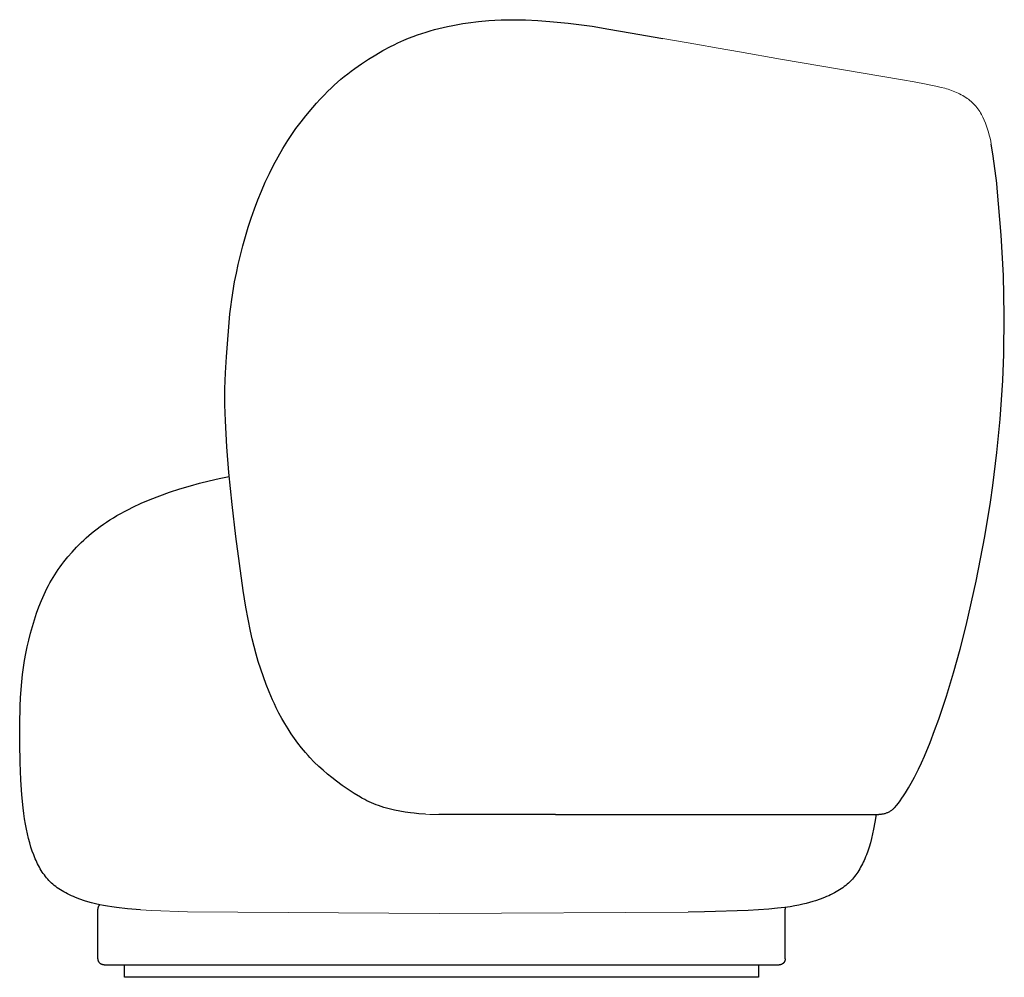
# Model space of a CAD drawing. Header units: millimetres. Extents: x 4566 to 6702, y -5050 to -3071.
# Tile 1 of 4: x 4566 to 5379, y -3861 to -3071. Entities that reach past the tile are written whole.
import ezdxf

# ---------------------------------------------------------------- set-up
doc = ezdxf.new("R2010")
doc.units = ezdxf.units.MM
doc.header["$MEASUREMENT"] = 0
doc.layers.add('Default', color=7, linetype='Continuous', lineweight=18, true_color=0x000000)
doc.layers.add('Make2D$visible$Curves', color=7, linetype='Continuous', true_color=0x000000)

msp = doc.modelspace()

# ---------------------------------------------------------------- linework, layer by layer
at = {"layer": 'Default'}
for p, q in [((5097.22, -3086.61), (5124.4, -3091.27)), ((5124.4, -3091.27), (5142.81, -3094.49)), ((5142.81, -3094.49), (5160.4, -3097.59)), ((5160.4, -3097.59), (5194.27, -3103.39)), ((5194.27, -3103.39), (5294.96, -3120.61)), ((5294.96, -3120.61), (5304.73, -3122.29)), ((5304.73, -3122.29), (5314.47, -3124.16)), ((5314.47, -3124.16), (5318.46, -3124.98)), ((5318.46, -3124.98), (5322.43, -3125.89)), ((5324.72, -3126.32), (5322.43, -3125.89)), ((5327.01, -3126.83), (5324.72, -3126.32)), ((5329.86, -3127.56), (5327.01, -3126.83)), ((5331.27, -3127.97), (5329.86, -3127.56)), ((5332.68, -3128.39), (5331.27, -3127.97)), ((5334.07, -3128.85), (5332.68, -3128.39)), ((5335.46, -3129.33), (5334.07, -3128.85)), ((5336.83, -3129.83), (5335.46, -3129.33)), ((5338.19, -3130.37), (5336.83, -3129.83)), ((5339.54, -3130.94), (5338.19, -3130.37)), ((5340.86, -3131.54), (5339.54, -3130.94)), ((5342.18, -3132.17), (5340.86, -3131.54)), ((5343.47, -3132.83), (5342.18, -3132.17)), ((5344.74, -3133.53), (5343.47, -3132.83)), ((5345.99, -3134.26), (5344.74, -3133.53)), ((5347.22, -3135.03), (5345.99, -3134.26)), ((5348.42, -3135.84), (5347.22, -3135.03)), ((5349.51, -3136.66), (5348.42, -3135.84)), ((5350.58, -3137.52), (5349.51, -3136.66)), ((5351.62, -3138.41), (5350.58, -3137.52)), ((5352.63, -3139.33), (5351.62, -3138.41)), ((5353.6, -3140.3), (5352.63, -3139.33)), ((5354.55, -3141.29), (5353.6, -3140.3)), ((5355.46, -3142.31), (5354.55, -3141.29)), ((5356.33, -3143.37), (5355.46, -3142.31)), ((5357.17, -3144.45), (5356.33, -3143.37)), ((5357.97, -3145.56), (5357.17, -3144.45)), ((5358.73, -3146.69), (5357.97, -3145.56)), ((5359.46, -3147.86), (5358.73, -3146.69)), ((5360.14, -3149.04), (5359.46, -3147.86)), ((5360.79, -3150.25), (5360.14, -3149.04)), ((5361.39, -3151.48), (5360.79, -3150.25)), ((5362.46, -3153.85), (5361.39, -3151.48)), ((5363.46, -3156.25), (5362.46, -3153.85)), ((5364.39, -3158.68), (5363.46, -3156.25)), ((5365.24, -3161.14), (5364.39, -3158.68)), ((5366.01, -3163.62), (5365.24, -3161.14)), ((5366.7, -3166.13), (5366.01, -3163.62)), ((5367.32, -3168.66), (5366.7, -3166.13)), ((5367.85, -3171.2), (5367.32, -3168.66)), ((5368.31, -3173.77), (5367.85, -3171.2)), ((4904.99, -3726.6), (4901.4, -3726.4)), ((4908.57, -3726.69), (4904.99, -3726.6)), ((4912.16, -3726.66), (4908.57, -3726.69)), ((4912.29, -3726.66), (4912.16, -3726.66)), ((4912.29, -3726.66), (4912.29, -3726.66)), ((4675.67, -3805.84), (4666.11, -3805.26)), ((4705.1, -3806.94), (4675.67, -3805.84)), ((4912.59, -3808.2), (4705.1, -3806.94)), ((5118.2, -3807.34), (4912.79, -3808.2))]:
    msp.add_line(p, q, dxfattribs=at)
at = {"layer": 'Make2D$visible$Curves'}
for p, q in [((4953.63, -3071.66), (4958.68, -3071.34)), ((4958.68, -3071.34), (4963.74, -3071.12)), ((4963.74, -3071.12), (4968.79, -3071)), ((4968.79, -3071), (4973.84, -3070.96)), ((4973.84, -3070.96), (4983.94, -3071.14)), ((4983.94, -3071.14), (4994.03, -3071.62)), ((4905.36, -3080.15), (4908.91, -3079.15)), ((4908.91, -3079.15), (4912.46, -3078.21)), ((4912.46, -3078.21), (4919.62, -3076.52)), ((4919.62, -3076.52), (4923.84, -3075.64)), ((4923.84, -3075.64), (4928.07, -3074.84)), ((4928.07, -3074.84), (4932.31, -3074.12)), ((4932.31, -3074.12), (4936.56, -3073.48)), ((4936.56, -3073.48), (4945.09, -3072.42)), ((4945.09, -3072.42), (4953.63, -3071.66)), ((4994.03, -3071.62), (5004.09, -3072.36)), ((5004.09, -3072.36), (5019.13, -3073.87)), ((5019.13, -3073.87), (5038.8, -3076.4)), ((5038.8, -3076.4), (5052.72, -3078.68)), ((5052.72, -3078.68), (5070.22, -3081.88)), ((4883.64, -3087.89), (4887.46, -3086.3)), ((4887.46, -3086.3), (4891.31, -3084.81)), ((4891.31, -3084.81), (4894.8, -3083.55)), ((4894.8, -3083.55), (4898.3, -3082.35)), ((4898.3, -3082.35), (4901.82, -3081.22)), ((4901.82, -3081.22), (4905.36, -3080.15)), ((5070.22, -3081.88), (5097.22, -3086.61)), ((4866.31, -3096.46), (4872.4, -3093.2)), ((4872.4, -3093.2), (4875.49, -3091.65)), ((4875.49, -3091.65), (4878.61, -3090.16)), ((4878.61, -3090.16), (4883.64, -3087.89)), ((4848.65, -3107.35), (4854.43, -3103.54)), ((4854.43, -3103.54), (4860.33, -3099.9)), ((4860.33, -3099.9), (4866.31, -3096.46)), ((4840.06, -3113.44), (4842.98, -3111.31)), ((4842.98, -3111.31), (4848.65, -3107.35)), ((4828.83, -3122.48), (4831.57, -3120.14)), ((4831.57, -3120.14), (4834.36, -3117.85)), ((4834.36, -3117.85), (4837.19, -3115.62)), ((4837.19, -3115.62), (4840.06, -3113.44)), ((4820.88, -3129.84), (4823.48, -3127.34)), ((4823.48, -3127.34), (4826.13, -3124.88)), ((4826.13, -3124.88), (4828.83, -3122.48)), ((4811.39, -3139.83), (4814.48, -3136.43)), ((4814.48, -3136.43), (4817.64, -3133.1)), ((4817.64, -3133.1), (4820.88, -3129.84)), ((4802.51, -3150.36), (4808.37, -3143.29)), ((4808.37, -3143.29), (4811.39, -3139.83)), ((4798.74, -3155.19), (4802.51, -3150.36)), ((4792.19, -3164.12), (4794.51, -3160.85)), ((4794.51, -3160.85), (4798.74, -3155.19)), ((4787.87, -3170.54), (4792.19, -3164.12)), ((4783.72, -3177.2), (4787.87, -3170.54)), ((5369.64, -3181.66), (5368.31, -3173.77)), ((4776.05, -3190.93), (4779.78, -3184.01)), ((4779.78, -3184.01), (4783.72, -3177.2)), ((5370.82, -3189.6), (5369.64, -3181.66)), ((4772.53, -3197.96), (4776.05, -3190.93)), ((5372.81, -3205.79), (5370.82, -3189.6)), ((4769.19, -3205.11), (4772.53, -3197.96)), ((4766.04, -3212.34), (4769.19, -3205.11)), ((5373.26, -3210.08), (5372.81, -3205.79)), ((4763.07, -3219.67), (4766.04, -3212.34)), ((5376.51, -3248.67), (5373.26, -3210.08)), ((4760.26, -3227.07), (4763.07, -3219.67)), ((4757.62, -3234.56), (4760.26, -3227.07)), ((4752.83, -3249.72), (4755.14, -3242.11)), ((4755.14, -3242.11), (4757.62, -3234.56)), ((4750.67, -3257.39), (4752.83, -3249.72)), ((5378.34, -3281.91), (5376.51, -3248.67)), ((4748.67, -3265.1), (4750.67, -3257.39)), ((4746.83, -3272.86), (4748.67, -3265.1)), ((4745.28, -3280.07), (4746.83, -3272.86)), ((4743.88, -3287.31), (4745.28, -3280.07)), ((5379.06, -3314.75), (5378.34, -3281.91)), ((4741.49, -3301.87), (4743.88, -3287.31)), ((4740.69, -3307.75), (4741.49, -3301.87)), ((4737.03, -3349.14), (4740, -3313.65)), ((4740, -3313.65), (4740.69, -3307.75)), ((5378.71, -3347.03), (5379.06, -3314.75)), ((5377.87, -3368.51), (5378.71, -3347.03)), ((4736.28, -3362.31), (4737.03, -3349.14)), ((4735.91, -3375.5), (4736.28, -3362.31)), ((5375.69, -3400.64), (5377.87, -3368.51)), ((4735.92, -3388.69), (4735.91, -3375.5)), ((4736.31, -3401.88), (4735.92, -3388.69)), ((4737.5, -3423.22), (4736.31, -3401.88)), ((5373.02, -3428.01), (5375.69, -3400.64)), ((4739.19, -3444.54), (4737.5, -3423.22)), ((5369.64, -3455.29), (5373.02, -3428.01)), ((4741.71, -3470.97), (4739.19, -3444.54)), ((4707.34, -3455.41), (4715.01, -3453.32)), ((4715.01, -3453.32), (4722.91, -3451.36)), ((4722.91, -3451.36), (4731.05, -3449.5)), ((4731.05, -3449.5), (4739.47, -3447.75)), ((4682.05, -3463.7), (4690.17, -3460.78)), ((4690.17, -3460.78), (4698.61, -3458.01)), ((4698.61, -3458.01), (4707.34, -3455.41)), ((5367.7, -3468.91), (5369.64, -3455.29)), ((4666.8, -3469.94), (4674.25, -3466.76)), ((4674.25, -3466.76), (4682.05, -3463.7)), ((5363.11, -3497.19), (5367.7, -3468.91)), ((4649.87, -3478.34), (4653.05, -3476.61)), ((4653.05, -3476.61), (4656.34, -3474.91)), ((4656.34, -3474.91), (4659.73, -3473.23)), ((4659.73, -3473.23), (4666.8, -3469.94)), ((4744.73, -3497.35), (4741.71, -3470.97)), ((4635.54, -3487.23), (4638.2, -3485.42)), ((4638.2, -3485.42), (4640.96, -3483.62)), ((4640.96, -3483.62), (4643.83, -3481.84)), ((4643.83, -3481.84), (4646.79, -3480.08)), ((4646.79, -3480.08), (4649.87, -3478.34)), ((4625.78, -3494.64), (4628.1, -3492.76)), ((4628.1, -3492.76), (4630.49, -3490.9)), ((4630.49, -3490.9), (4632.97, -3489.06)), ((4632.97, -3489.06), (4635.54, -3487.23)), ((4617.27, -3502.28), (4619.29, -3500.35)), ((4619.29, -3500.35), (4621.39, -3498.43)), ((4621.39, -3498.43), (4623.55, -3496.53)), ((4623.55, -3496.53), (4625.78, -3494.64)), ((4750.86, -3541.84), (4744.73, -3497.35)), ((5355.89, -3534.12), (5363.11, -3497.19)), ((4606.27, -3514.15), (4609.74, -3510.14)), ((4609.74, -3510.14), (4613.4, -3506.19)), ((4613.4, -3506.19), (4615.3, -3504.23)), ((4615.3, -3504.23), (4617.27, -3502.28)), ((4601.39, -3520.3), (4602.97, -3518.23)), ((4602.97, -3518.23), (4606.27, -3514.15)), ((4596.89, -3526.65), (4598.35, -3524.51)), ((4598.35, -3524.51), (4599.85, -3522.39)), ((4599.85, -3522.39), (4601.39, -3520.3)), ((4591.46, -3535.55), (4592.76, -3533.27)), ((4592.76, -3533.27), (4594.1, -3531.03)), ((4594.1, -3531.03), (4595.47, -3528.82)), ((4595.47, -3528.82), (4596.89, -3526.65)), ((5347.58, -3570.81), (5355.89, -3534.12)), ((4586.63, -3545.06), (4587.78, -3542.62)), ((4587.78, -3542.62), (4588.97, -3540.22)), ((4588.97, -3540.22), (4590.2, -3537.86)), ((4590.2, -3537.86), (4591.46, -3535.55)), ((4753.15, -3555.63), (4750.86, -3541.84)), ((4582.36, -3555.27), (4584.43, -3550.08)), ((4584.43, -3550.08), (4585.51, -3547.55)), ((4585.51, -3547.55), (4586.63, -3545.06)), ((4580.44, -3560.59), (4582.36, -3555.27)), ((4756.94, -3575.39), (4753.15, -3555.63)), ((4576.99, -3571.54), (4578.65, -3566.02)), ((4578.65, -3566.02), (4580.44, -3560.59)), ((4575.45, -3577.12), (4576.99, -3571.54)), ((5342.63, -3590.3), (5347.58, -3570.81)), ((4572.77, -3588.35), (4574.05, -3582.73)), ((4574.05, -3582.73), (4575.45, -3577.12)), ((4758.35, -3581.76), (4756.94, -3575.39)), ((4759.88, -3588.08), (4758.35, -3581.76)), ((4571.62, -3593.97), (4572.77, -3588.35)), ((4761.57, -3594.35), (4759.88, -3588.08)), ((5337.27, -3609.69), (5342.63, -3590.3)), ((4569.67, -3605.37), (4570.59, -3599.62)), ((4570.59, -3599.62), (4571.62, -3593.97)), ((4763.43, -3600.55), (4761.57, -3594.35)), ((4568.88, -3611.25), (4569.67, -3605.37)), ((4767.66, -3613.14), (4763.43, -3600.55)), ((4568.2, -3617.34), (4568.88, -3611.25)), ((4769.94, -3619.34), (4767.66, -3613.14)), ((5331.42, -3628.92), (5337.27, -3609.69)), ((4567.18, -3630.31), (4567.63, -3623.67)), ((4567.63, -3623.67), (4568.2, -3617.34)), ((4772.35, -3625.48), (4769.94, -3619.34)), ((4566.85, -3637.31), (4567.18, -3630.31)), ((4775.16, -3632.1), (4772.35, -3625.48)), ((4776.65, -3635.37), (4775.16, -3632.1)), ((5325.01, -3647.97), (5331.42, -3628.92)), ((4566.49, -3652.37), (4566.85, -3637.31)), ((4778.2, -3638.61), (4776.65, -3635.37)), ((4780.47, -3643.03), (4778.2, -3638.61)), ((4782.86, -3647.39), (4780.47, -3643.03)), ((4785.37, -3651.71), (4782.86, -3647.39)), ((5321.58, -3657.43), (5325.01, -3647.97)), ((4566.51, -3668.12), (4566.49, -3652.37)), ((4787.97, -3655.97), (4785.37, -3651.71)), ((4790.56, -3659.99), (4787.97, -3655.97)), ((4793.26, -3663.94), (4790.56, -3659.99)), ((4796.09, -3667.81), (4793.26, -3663.94)), ((5317.78, -3667.39), (5321.58, -3657.43)), ((4566.86, -3683.64), (4566.51, -3668.12)), ((4799.02, -3671.58), (4796.09, -3667.81)), ((4800.69, -3673.61), (4799.02, -3671.58)), ((5313.23, -3678.44), (5317.78, -3667.39)), ((4802.39, -3675.61), (4800.69, -3673.61)), ((4804.63, -3678.12), (4802.39, -3675.61)), ((4805.93, -3679.53), (4804.63, -3678.12)), ((4809.63, -3683.36), (4805.93, -3679.53)), ((5310.8, -3683.9), (5313.23, -3678.44)), ((4567.47, -3697.97), (4566.86, -3683.64)), ((4813.46, -3687.06), (4809.63, -3683.36)), ((4816.93, -3690.21), (4813.46, -3687.06)), ((5308.26, -3689.29), (5310.8, -3683.9)), ((4820.47, -3693.28), (4816.93, -3690.21)), ((4824.11, -3696.27), (4820.47, -3693.28)), ((4827.82, -3699.17), (4824.11, -3696.27)), ((5302.15, -3700.94), (5305, -3695.73)), ((5305, -3695.73), (5308.26, -3689.29)), ((4568.29, -3710.38), (4567.47, -3697.97)), ((4832.63, -3702.73), (4827.82, -3699.17)), ((4837.54, -3706.12), (4832.63, -3702.73)), ((5297.51, -3708.67), (5299.91, -3704.78)), ((5299.91, -3704.78), (5302.15, -3700.94)), ((4569.32, -3721.05), (4568.29, -3710.38)), ((4842.53, -3709.33), (4837.54, -3706.12)), ((4847.62, -3712.37), (4842.53, -3709.33)), ((4848.82, -3713.05), (4847.62, -3712.37)), ((4851.24, -3714.35), (4848.82, -3713.05)), ((5293.13, -3715.26), (5294.52, -3713.27)), ((5293.13, -3715.26), (5294.52, -3713.27)), ((5294.52, -3713.27), (5295.84, -3711.24)), ((5294.52, -3713.27), (5295.84, -3711.24)), ((5295.66, -3711.28), (5295.84, -3711.24)), ((5295.75, -3711.26), (5295.66, -3711.28)), ((5295.84, -3711.24), (5295.75, -3711.26)), ((5295.84, -3711.24), (5297.51, -3708.67)), ((4569.92, -3725.85), (4569.32, -3721.05)), ((4853.07, -3715.27), (4851.24, -3714.35)), ((4854.92, -3716.14), (4853.07, -3715.27)), ((4856.81, -3716.99), (4854.92, -3716.14)), ((4858.72, -3717.79), (4856.81, -3716.99)), ((4860.68, -3718.57), (4858.72, -3717.79)), ((4862.65, -3719.31), (4860.68, -3718.57)), ((4864.82, -3720.06), (4862.65, -3719.31)), ((4867.02, -3720.75), (4864.82, -3720.06)), ((4869.23, -3721.39), (4867.02, -3720.75)), ((4871.42, -3721.98), (4869.23, -3721.39)), ((5288.19, -3721.38), (5287.75, -3721.81)), ((5288.61, -3720.94), (5288.19, -3721.38)), ((5288.61, -3720.94), (5290.18, -3719.1)), ((5288.61, -3720.94), (5290.18, -3719.1)), ((5290.18, -3719.1), (5291.69, -3717.2)), ((5290.18, -3719.1), (5291.69, -3717.2)), ((5291.69, -3717.2), (5293.13, -3715.26)), ((5291.69, -3717.2), (5293.13, -3715.26)), ((4570.58, -3730.36), (4569.92, -3725.85)), ((4873.65, -3722.53), (4871.42, -3721.98)), ((4875.89, -3723.04), (4873.65, -3722.53)), ((4880.32, -3723.95), (4875.89, -3723.04)), ((4884.6, -3724.69), (4880.32, -3723.95)), ((4888.91, -3725.31), (4884.6, -3724.69)), ((4892.04, -3725.68), (4888.91, -3725.31)), ((4895.83, -3726.03), (4892.04, -3725.68)), ((4901.4, -3726.4), (4895.83, -3726.03)), ((5008.67, -3726.66), (4912.3, -3726.66)), ((5008.67, -3726.66), (5084.58, -3726.66)), ((5084.58, -3726.66), (5273.25, -3726.66)), ((5273.25, -3726.66), (5272.3, -3732.89)), ((5273.25, -3726.66), (5275.56, -3726.66)), ((5276.17, -3726.65), (5275.56, -3726.66)), ((5276.78, -3726.61), (5276.17, -3726.65)), ((5277.39, -3726.56), (5276.78, -3726.61)), ((5278, -3726.49), (5277.39, -3726.56)), ((5278.6, -3726.39), (5278, -3726.49)), ((5279.2, -3726.28), (5278.6, -3726.39)), ((5279.8, -3726.14), (5279.2, -3726.28)), ((5280.39, -3725.98), (5279.8, -3726.14)), ((5280.97, -3725.81), (5280.39, -3725.98)), ((5281.55, -3725.61), (5280.97, -3725.81)), ((5282.12, -3725.39), (5281.55, -3725.61)), ((5282.68, -3725.16), (5282.12, -3725.39)), ((5283.24, -3724.9), (5282.68, -3725.16)), ((5283.78, -3724.63), (5283.24, -3724.9)), ((5284.32, -3724.34), (5283.78, -3724.63)), ((5284.85, -3724.03), (5284.32, -3724.34)), ((5285.36, -3723.7), (5284.85, -3724.03)), ((5285.86, -3723.35), (5285.36, -3723.7)), ((5286.36, -3722.99), (5285.86, -3723.35)), ((5286.83, -3722.61), (5286.36, -3722.99)), ((5287.3, -3722.22), (5286.83, -3722.61)), ((5287.75, -3721.81), (5287.3, -3722.22)), ((4571.29, -3734.63), (4570.58, -3730.36)), ((4572.07, -3738.7), (4571.29, -3734.63)), ((5272.3, -3732.89), (5271.22, -3738.7)), ((4572.9, -3742.61), (4572.07, -3738.7)), ((4573.8, -3746.38), (4572.9, -3742.61)), ((5270.38, -3742.61), (5269.49, -3746.38)), ((5271.22, -3738.7), (5270.38, -3742.61)), ((4574.76, -3750), (4573.8, -3746.38)), ((4575.79, -3753.48), (4574.76, -3750)), ((4576.89, -3756.83), (4575.79, -3753.48)), ((5267.5, -3753.48), (5266.4, -3756.83)), ((5268.53, -3750), (5267.5, -3753.48)), ((5269.49, -3746.38), (5268.53, -3750)), ((4578.06, -3760.03), (4576.89, -3756.83)), ((4578.67, -3761.59), (4578.06, -3760.03)), ((4579.3, -3763.11), (4578.67, -3761.59)), ((5264.61, -3761.59), (5263.98, -3763.11)), ((5265.23, -3760.03), (5264.61, -3761.59)), ((5266.4, -3756.83), (5265.23, -3760.03)), ((4579.96, -3764.59), (4579.3, -3763.11)), ((4580.63, -3766.05), (4579.96, -3764.59)), ((4581.32, -3767.47), (4580.63, -3766.05)), ((4582.03, -3768.86), (4581.32, -3767.47)), ((4582.76, -3770.22), (4582.03, -3768.86)), ((4583.52, -3771.54), (4582.76, -3770.22)), ((5260.52, -3770.22), (5259.77, -3771.54)), ((5261.26, -3768.86), (5260.52, -3770.22)), ((5261.97, -3767.47), (5261.26, -3768.86)), ((5262.66, -3766.05), (5261.97, -3767.47)), ((5263.33, -3764.59), (5262.66, -3766.05)), ((5263.98, -3763.11), (5263.33, -3764.59)), ((4584.31, -3772.84), (4583.52, -3771.54)), ((4585.12, -3774.1), (4584.31, -3772.84)), ((4585.96, -3775.34), (4585.12, -3774.1)), ((4586.83, -3776.54), (4585.96, -3775.34)), ((4587.73, -3777.72), (4586.83, -3776.54)), ((4588.66, -3778.87), (4587.73, -3777.72)), ((5255.56, -3777.72), (5254.62, -3778.87)), ((5256.46, -3776.54), (5255.56, -3777.72)), ((5257.33, -3775.34), (5256.46, -3776.54)), ((5258.17, -3774.1), (5257.33, -3775.34)), ((5258.98, -3772.84), (5258.17, -3774.1)), ((5259.77, -3771.54), (5258.98, -3772.84)), ((4589.63, -3779.98), (4588.66, -3778.87)), ((4590.64, -3781.07), (4589.63, -3779.98)), ((4591.68, -3782.13), (4590.64, -3781.07)), ((4592.76, -3783.17), (4591.68, -3782.13)), ((4593.88, -3784.17), (4592.76, -3783.17)), ((4595.05, -3785.15), (4593.88, -3784.17)), ((4596.25, -3786.11), (4595.05, -3785.15)), ((4597.5, -3787.04), (4596.25, -3786.11)), ((5247.03, -3786.11), (5245.78, -3787.04)), ((5248.24, -3785.15), (5247.03, -3786.11)), ((5249.4, -3784.17), (5248.24, -3785.15)), ((5250.53, -3783.17), (5249.4, -3784.17)), ((5251.61, -3782.13), (5250.53, -3783.17)), ((5252.65, -3781.07), (5251.61, -3782.13)), ((5253.66, -3779.98), (5252.65, -3781.07)), ((5254.62, -3778.87), (5253.66, -3779.98)), ((4598.8, -3787.94), (4597.5, -3787.04)), ((4600.14, -3788.82), (4598.8, -3787.94)), ((4601.53, -3789.67), (4600.14, -3788.82)), ((4602.96, -3790.51), (4601.53, -3789.67)), ((4604.44, -3791.32), (4602.96, -3790.51)), ((4605.97, -3792.11), (4604.44, -3791.32)), ((4607.54, -3792.88), (4605.97, -3792.11)), ((4609.16, -3793.63), (4607.54, -3792.88)), ((4610.84, -3794.36), (4609.16, -3793.63)), ((4612.56, -3795.08), (4610.84, -3794.36)), ((5232.45, -3794.36), (5230.73, -3795.08)), ((5234.12, -3793.63), (5232.45, -3794.36)), ((5235.75, -3792.88), (5234.12, -3793.63)), ((5237.32, -3792.11), (5235.75, -3792.88)), ((5238.85, -3791.32), (5237.32, -3792.11)), ((5240.33, -3790.51), (5238.85, -3791.32)), ((5241.76, -3789.67), (5240.33, -3790.51)), ((5243.15, -3788.82), (5241.76, -3789.67)), ((5244.49, -3787.94), (5243.15, -3788.82)), ((5245.78, -3787.04), (5244.49, -3787.94)), ((4616.16, -3796.46), (4612.56, -3795.08)), ((4619.96, -3797.78), (4616.16, -3796.46)), ((4622.78, -3798.68), (4619.96, -3797.78)), ((4625.77, -3799.55), (4622.78, -3798.68)), ((4629.02, -3800.38), (4625.77, -3799.55)), ((4632.58, -3801.19), (4629.02, -3800.38)), ((4631.46, -3802.93), (4631.53, -3802.77)), ((4631.53, -3802.77), (4631.6, -3802.61)), ((4631.6, -3802.61), (4631.67, -3802.45)), ((4631.67, -3802.45), (4631.75, -3802.3)), ((4631.75, -3802.3), (4631.84, -3802.15)), ((4631.84, -3802.15), (4631.93, -3802)), ((4631.93, -3802), (4632.03, -3801.86)), ((4632.03, -3801.86), (4632.13, -3801.72)), ((4632.13, -3801.72), (4632.24, -3801.58)), ((4632.24, -3801.58), (4632.35, -3801.44)), ((4632.35, -3801.44), (4632.46, -3801.31)), ((4632.46, -3801.31), (4632.58, -3801.19)), ((4635.6, -3801.78), (4632.58, -3801.19)), ((4638.89, -3802.35), (4635.6, -3801.78)), ((4642.48, -3802.9), (4638.89, -3802.35)), ((5202.22, -3802.7), (5197.97, -3803.29)), ((5206.07, -3802.07), (5202.22, -3802.7)), ((5209.56, -3801.42), (5206.07, -3802.07)), ((5212.74, -3800.74), (5209.56, -3801.42)), ((5215.67, -3800.04), (5212.74, -3800.74)), ((5218.38, -3799.31), (5215.67, -3800.04)), ((5220.91, -3798.56), (5218.38, -3799.31)), ((5223.33, -3797.78), (5220.91, -3798.56)), ((5227.13, -3796.46), (5223.33, -3797.78)), ((5230.73, -3795.08), (5227.13, -3796.46)), ((4631.11, -3804.63), (4631.12, -3804.46)), ((4631.11, -3804.8), (4631.11, -3804.63)), ((4631.11, -3845.65), (4631.11, -3804.8)), ((4631.12, -3804.46), (4631.14, -3804.28)), ((4631.14, -3804.28), (4631.16, -3804.11)), ((4631.16, -3804.11), (4631.18, -3803.94)), ((4631.18, -3803.94), (4631.22, -3803.77)), ((4631.22, -3803.77), (4631.25, -3803.6)), ((4631.25, -3803.6), (4631.3, -3803.43)), ((4631.3, -3803.43), (4631.35, -3803.26)), ((4631.35, -3803.26), (4631.4, -3803.09)), ((4631.4, -3803.09), (4631.46, -3802.93)), ((4646.4, -3803.43), (4642.48, -3802.9)), ((4655.39, -3804.4), (4646.4, -3803.43)), ((4666.11, -3805.26), (4655.39, -3804.4)), ((5131.71, -3807.09), (5118.2, -3807.34)), ((5167.62, -3805.84), (5131.71, -3807.09)), ((5184.71, -3804.69), (5167.62, -3805.84)), ((5191.77, -3804.02), (5184.71, -3804.69)), ((5197.97, -3803.29), (5191.77, -3804.02)), ((5197.97, -3803.29), (5198.02, -3803.45)), ((5198.02, -3803.45), (5198.06, -3803.62)), ((5198.06, -3803.62), (5198.1, -3803.79)), ((5198.1, -3803.79), (5198.13, -3803.95)), ((5198.13, -3803.95), (5198.15, -3804.12)), ((5198.15, -3804.12), (5198.17, -3804.29)), ((5198.17, -3804.29), (5198.19, -3804.46)), ((5198.19, -3804.46), (5198.19, -3804.63)), ((5198.19, -3804.63), (5198.2, -3804.8)), ((5198.2, -3845.65), (5198.2, -3804.8)), ((4631.11, -3845.82), (4631.11, -3845.65)), ((4631.12, -3846), (4631.11, -3845.82)), ((4631.13, -3846.17), (4631.12, -3846)), ((4631.15, -3846.35), (4631.13, -3846.17)), ((4631.18, -3846.52), (4631.15, -3846.35)), ((4631.21, -3846.7), (4631.18, -3846.52)), ((4631.25, -3846.87), (4631.21, -3846.7)), ((4631.29, -3847.04), (4631.25, -3846.87)), ((4631.34, -3847.21), (4631.29, -3847.04)), ((4631.4, -3847.38), (4631.34, -3847.21)), ((4631.46, -3847.54), (4631.4, -3847.38)), ((4631.53, -3847.7), (4631.46, -3847.54)), ((4631.6, -3847.87), (4631.53, -3847.7)), ((4631.68, -3848.02), (4631.6, -3847.87)), ((4631.76, -3848.18), (4631.68, -3848.02)), ((4631.85, -3848.33), (4631.76, -3848.18)), ((4631.95, -3848.48), (4631.85, -3848.33)), ((4632.05, -3848.62), (4631.95, -3848.48)), ((4632.15, -3848.77), (4632.05, -3848.62)), ((4632.26, -3848.91), (4632.15, -3848.77)), ((4632.37, -3849.04), (4632.26, -3848.91)), ((4632.49, -3849.17), (4632.37, -3849.04)), ((4632.62, -3849.3), (4632.49, -3849.17)), ((4632.74, -3849.42), (4632.62, -3849.3)), ((4632.88, -3849.53), (4632.74, -3849.42)), ((4633.01, -3849.65), (4632.88, -3849.53)), ((4633.15, -3849.75), (4633.01, -3849.65)), ((4633.3, -3849.86), (4633.15, -3849.75)), ((4633.44, -3849.95), (4633.3, -3849.86)), ((4633.59, -3850.05), (4633.44, -3849.95)), ((4633.75, -3850.13), (4633.59, -3850.05)), ((4633.9, -3850.22), (4633.75, -3850.13)), ((4634.06, -3850.29), (4633.9, -3850.22)), ((4634.22, -3850.36), (4634.06, -3850.29)), ((4634.39, -3850.43), (4634.22, -3850.36)), ((4634.55, -3850.49), (4634.39, -3850.43)), ((4634.72, -3850.54), (4634.55, -3850.49)), ((4634.89, -3850.59), (4634.72, -3850.54)), ((4635.06, -3850.63), (4634.89, -3850.59)), ((4635.24, -3850.66), (4635.06, -3850.63)), ((4635.41, -3850.69), (4635.24, -3850.66)), ((4635.58, -3850.72), (4635.41, -3850.69)), ((4635.76, -3850.73), (4635.58, -3850.72)), ((4635.94, -3850.75), (4635.76, -3850.73)), ((4636.11, -3850.75), (4635.94, -3850.75)), ((4636.11, -3850.75), (4653.11, -3850.75)), ((4653.11, -3860.96), (4653.11, -3850.75)), ((4653.11, -3850.75), (4888.2, -3850.75)), ((4888.2, -3850.75), (4923.2, -3850.75)), ((4923.2, -3850.75), (5176.2, -3850.75)), ((5176.2, -3850.75), (5176.2, -3860.96)), ((5176.2, -3850.75), (5193.2, -3850.75)), ((5193.37, -3850.75), (5193.2, -3850.75)), ((5193.55, -3850.73), (5193.37, -3850.75)), ((5193.72, -3850.72), (5193.55, -3850.73)), ((5193.9, -3850.69), (5193.72, -3850.72)), ((5194.07, -3850.66), (5193.9, -3850.69)), ((5194.25, -3850.63), (5194.07, -3850.66)), ((5194.42, -3850.59), (5194.25, -3850.63)), ((5194.59, -3850.54), (5194.42, -3850.59)), ((5194.76, -3850.49), (5194.59, -3850.54)), ((5194.92, -3850.43), (5194.76, -3850.49)), ((5195.09, -3850.36), (5194.92, -3850.43)), ((5195.25, -3850.29), (5195.09, -3850.36)), ((5195.41, -3850.22), (5195.25, -3850.29)), ((5195.56, -3850.13), (5195.41, -3850.22)), ((5195.72, -3850.05), (5195.56, -3850.13)), ((5195.87, -3849.95), (5195.72, -3850.05)), ((5196.01, -3849.86), (5195.87, -3849.95)), ((5196.16, -3849.75), (5196.01, -3849.86)), ((5196.3, -3849.65), (5196.16, -3849.75)), ((5196.43, -3849.53), (5196.3, -3849.65)), ((5196.56, -3849.42), (5196.43, -3849.53)), ((5196.69, -3849.3), (5196.56, -3849.42)), ((5196.82, -3849.17), (5196.69, -3849.3)), ((5196.93, -3849.04), (5196.82, -3849.17)), ((5197.05, -3848.91), (5196.93, -3849.04)), ((5197.16, -3848.77), (5197.05, -3848.91)), ((5197.26, -3848.62), (5197.16, -3848.77)), ((5197.36, -3848.48), (5197.26, -3848.62)), ((5197.46, -3848.33), (5197.36, -3848.48)), ((5197.55, -3848.18), (5197.46, -3848.33)), ((5197.63, -3848.02), (5197.55, -3848.18)), ((5197.71, -3847.87), (5197.63, -3848.02)), ((5197.78, -3847.7), (5197.71, -3847.87)), ((5197.85, -3847.54), (5197.78, -3847.7)), ((5197.91, -3847.38), (5197.85, -3847.54)), ((5197.97, -3847.21), (5197.91, -3847.38)), ((5198.02, -3847.04), (5197.97, -3847.21)), ((5198.06, -3846.87), (5198.02, -3847.04)), ((5198.1, -3846.7), (5198.06, -3846.87)), ((5198.13, -3846.52), (5198.1, -3846.7)), ((5198.15, -3846.35), (5198.13, -3846.52)), ((5198.17, -3846.17), (5198.15, -3846.35)), ((5198.19, -3846), (5198.17, -3846.17)), ((5198.2, -3845.82), (5198.19, -3846)), ((5198.2, -3845.65), (5198.2, -3845.82)), ((4888.2, -3860.96), (4653.11, -3860.96)), ((4923.2, -3860.96), (4888.2, -3860.96)), ((5176.2, -3860.96), (4923.2, -3860.96))]:
    msp.add_line(p, q, dxfattribs=at)

doc.saveas('drawing.dxf')
